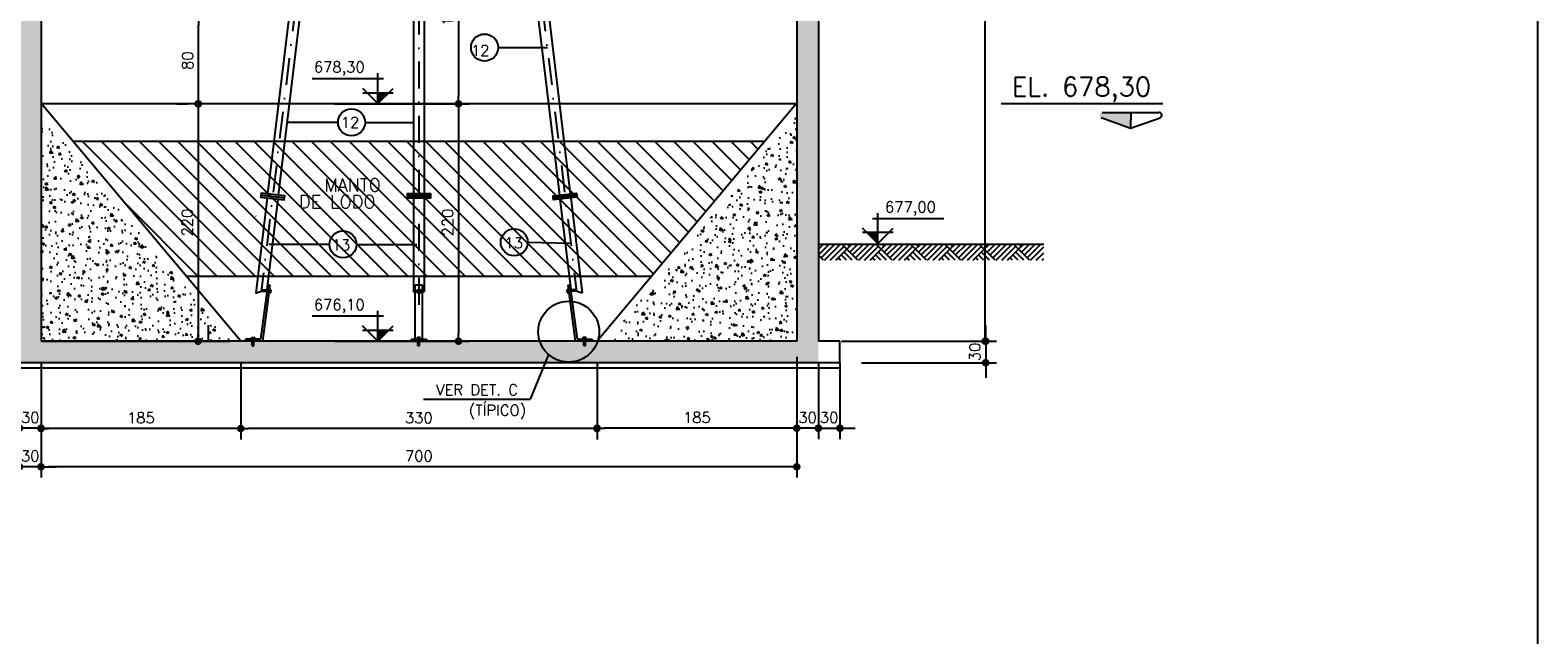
# Model space of a CAD drawing. Extents: x -5331 to -1301, y -1061 to 1809.
# Tile 20 of 25: x -2697 to -1301, y 374 to 935. Entities that reach past the tile are written whole.
import ezdxf

# ---------------------------------------------------------------- set-up
doc = ezdxf.new("R2010")
doc.units = 0
doc.header["$LTSCALE"] = 10
doc.header["$MEASUREMENT"] = 0
doc.linetypes.add('CENTERX2', pattern=[101.6, 63.5, -12.7, 12.7, -12.7])
doc.linetypes.add('DASHDOT', pattern=[1, 0.5, -0.25, 0, -0.25])
doc.layers.get('0').update_dxf_attribs({"linetype": 'CONTINUOUS'})
doc.layers.get('DEFPOINTS').update_dxf_attribs({"linetype": 'CONTINUOUS'})
for name, color, linetype in [('BAR-PECAS', 3, 'CONTINUOUS'), ('EIXO', 7, 'DASHDOT'), ('ELEVAÇÃO', 2, 'CONTINUOUS'), ('HITA', 150, 'CONTINUOUS'), ('PAREDES', 5, 'CONTINUOUS'), ('Quadro', 2, 'CONTINUOUS'), ('RELAÇÀO', 2, 'CONTINUOUS')]:
    doc.layers.add(name, color=color, linetype=linetype)
doc.styles.add('ROMANS', font='romans.shx')
doc.dimstyles.new('DIM1', dxfattribs={"dimtxt": 10, "dimasz": 7, "dimexe": 10, "dimexo": 20, "dimgap": 5, "dimtad": 1, "dimdec": 0, "dimzin": 0, "dimdsep": 46, "dimtxsty": 'ROMANS', "dimblk1": 'DOT', "dimblk2": 'DOT', "dimsah": 1, "dimcen": 0, "dimclrd": 9, "dimclre": 9, "dimclrt": 3, "dimadec": 0, "dimazin": 0, "dimtfac": 1e-07, "dimtdec": 0, "dimtix": 1, "dimtmove": 2, "dimatfit": 3, "dimldrblk": 'DOT', "dimfxl": 0, "dimtolj": 1, "dimtzin": 0, "dimlwd": -1, "dimlwe": -1, "dimarcsym": 0})
pattern_1 = [(130, (-7329.486, 3786.286), (-21.517805, -1.882564), [2.25, -24.75]), (185, (-7329.486, 3786.286), (4.16254, 22.565764), [1.8, -19.8]), (79.5486, (-7331.28, 3786.13), (-17.35528, 20.683186), [1.912206, -21.03426]), (133.8158, (-7329.486, 3792.286), (-32.01723, -4.96557), [3.375, -37.125]), (83.3644, (-7332.154, 3791.872), (-28.03988, 29.22354), [2.86831, -31.55139]), (188.8158, (-7329.486, 3792.286), (-28.03986, 29.22356), [2.7, -29.7]), (159, (-7332.486, 3790.786), (-17.90721, -12.078567), [2.25, -24.75]), (214, (-7332.486, 3790.786), (-7.29946, 21.7545), [1.8, -19.8]), (108.5486, (-7333.979, 3789.78), (-25.20668, 9.675915), [1.912206, -21.03426]), (142.5, (-7329.486, 3786.286), (-0.364796, 9.986816), [0, -19.56, 0, -20.1, 0, -19.875]), (172.5, (-7329.486, 3786.286), (-7.892086, 11.832351), [0, -11.46, 0, -19.11, 0, -7.575]), (212.5, (-7322.796, 3786.286), (-16.014673, -0.676646), [0, -7.5, 0, -23.4, 0, -31.05]), (222.5, (-7319.796, 3786.286), (-17.495585, 3.00315), [0, -9.75, 0, -15.54, 0, -22.05])]

# ---------------------------------------------------------------- blocks, each defined once
blk = doc.blocks.new('DOT')
at = {"color": 0, "linetype": 'ByBlock'}
blk.add_line((-0.5, 0), (-1, 0), dxfattribs=at)
at = {"color": 0, "linetype": 'ByBlock', "const_width": 0.5}
blk.add_lwpolyline([(-0.25, 0, 1), (0.25, 0, 1)], format="xyb", close=True, dxfattribs=at)
blk = doc.blocks.new('*D93')
at = {"color": 9}
for p, q in [((-2687.4, 599.9), (-2687.4, 520.2)), ((-1987.4, 599.9), (-1987.4, 520.2)), ((-1994.4, 530.2), (-2680.4, 530.2))]:
    blk.add_line(p, q, dxfattribs=at)
at = {"layer": 'DEFPOINTS', "color": 0}
for p in [(-2687.4, 619.9), (-1987.4, 619.9), (-2687.4, 530.2)]:
    blk.add_point(p, dxfattribs=at)
at = {"color": 9, "xscale": 7, "yscale": 7, "zscale": 7, "rotation": 180}
blk.add_blockref('DOT', (-2687.4, 530.2), dxfattribs=at)
at = {"color": 9, "xscale": 7, "yscale": 7, "zscale": 7}
blk.add_blockref('DOT', (-1987.4, 530.2), dxfattribs=at)
at = {"color": 3, "insert": (-2337.4, 540.2), "char_height": 10, "attachment_point": 5, "style": 'ROMANS'}
blk.add_mtext('\\A1;700', dxfattribs=at)
blk = doc.blocks.new('_DOT')
at = {"color": 0, "linetype": 'ByBlock'}
blk.add_line((-0.5, 0), (-1, 0), dxfattribs=at)
at = {"color": 0, "linetype": 'ByBlock', "const_width": 0.5}
blk.add_lwpolyline([(-0.25, 0, 1), (0.25, 0, 1)], format="xyb", close=True, dxfattribs=at)
blk = doc.blocks.new('*D96')
at = {"color": 9}
for p, q in [((-2687.4, 626.6), (-2687.4, 555.6)), ((-2502.4, 626.6), (-2502.4, 555.6)), ((-2509.4, 565.6), (-2680.4, 565.6))]:
    blk.add_line(p, q, dxfattribs=at)
at = {"layer": 'DEFPOINTS', "color": 0}
for p in [(-2687.4, 646.6), (-2502.4, 646.6), (-2687.4, 565.6)]:
    blk.add_point(p, dxfattribs=at)
at = {"color": 9, "xscale": 7, "yscale": 7, "zscale": 7, "rotation": 180}
blk.add_blockref('DOT', (-2687.4, 565.6), dxfattribs=at)
at = {"color": 9, "xscale": 7, "yscale": 7, "zscale": 7}
blk.add_blockref('DOT', (-2502.4, 565.6), dxfattribs=at)
at = {"color": 3, "insert": (-2594.9, 575.6), "char_height": 10, "attachment_point": 5, "style": 'ROMANS'}
blk.add_mtext('\\A1;185', dxfattribs=at)
blk = doc.blocks.new('*D103')
at = {"layer": 'DEFPOINTS', "color": 0}
for p in [(-1966, 1356.6), (-1812.9, 1356.6), (-1966, 646.6)]:
    blk.add_point(p, dxfattribs=at)
at = {"layer": 'PAREDES', "color": 9}
for p, q in [((-1946, 1356.6), (-1802.9, 1356.6)), ((-1812.9, 653.6), (-1812.9, 1349.6)), ((-1946, 646.6), (-1802.9, 646.6))]:
    blk.add_line(p, q, dxfattribs=at)
at = {"layer": 'PAREDES', "color": 9, "xscale": 7, "yscale": 7, "zscale": 7}
for p, rotation in [((-1812.9, 1356.6), 90), ((-1812.9, 646.6), 270)]:
    blk.add_blockref('DOT', p, dxfattribs=dict(at, rotation=rotation))
at = {"layer": 'PAREDES', "color": 3, "insert": (-1822.9, 1001.6), "char_height": 10, "attachment_point": 5, "rotation": 90, "style": 'ROMANS'}
blk.add_mtext('\\A1;715', dxfattribs=at)
blk = doc.blocks.new('*D104')
at = {"color": 9}
for p, q in [((-1987.4, 632.1), (-1987.4, 555.9)), ((-2172.4, 626.6), (-2172.4, 555.9)), ((-1994.4, 565.9), (-2165.4, 565.9))]:
    blk.add_line(p, q, dxfattribs=at)
at = {"layer": 'DEFPOINTS', "color": 0}
for p in [(-2172.4, 646.6), (-1987.4, 652.1), (-2172.4, 565.9)]:
    blk.add_point(p, dxfattribs=at)
at = {"color": 9, "xscale": 7, "yscale": 7, "zscale": 7, "rotation": 180}
blk.add_blockref('DOT', (-2172.4, 565.9), dxfattribs=at)
at = {"color": 9, "xscale": 7, "yscale": 7, "zscale": 7}
blk.add_blockref('DOT', (-1987.4, 565.9), dxfattribs=at)
at = {"color": 3, "insert": (-2079.9, 575.9), "char_height": 10, "attachment_point": 5, "style": 'ROMANS'}
blk.add_mtext('\\A1;185', dxfattribs=at)
blk = doc.blocks.new('*D107')
at = {"color": 9}
for p, q in [((-2541.6, 866.6), (-2551.9, 866.6)), ((-2541.9, 859.6), (-2541.9, 653.6)), ((-2540.4, 646.6), (-2551.9, 646.6))]:
    blk.add_line(p, q, dxfattribs=at)
at = {"layer": 'DEFPOINTS', "color": 0}
for p in [(-2521.6, 866.6), (-2541.9, 646.6), (-2520.4, 646.6)]:
    blk.add_point(p, dxfattribs=at)
at = {"color": 9, "xscale": 7, "yscale": 7, "zscale": 7}
for p, rotation in [((-2541.9, 866.6), 90), ((-2541.9, 646.6), 270)]:
    blk.add_blockref('DOT', p, dxfattribs=dict(at, rotation=rotation))
at = {"color": 3, "insert": (-2551.9, 756.6), "char_height": 10, "attachment_point": 5, "rotation": 90, "style": 'ROMANS'}
blk.add_mtext('\\A1;220', dxfattribs=at)
blk = doc.blocks.new('*D108')
at = {"layer": 'DEFPOINTS', "color": 0}
for p in [(-2435.3, 866.6), (-2435.3, 646.6), (-2300.7, 646.6)]:
    blk.add_point(p, dxfattribs=at)
at = {"layer": 'PAREDES', "color": 9}
for p, q in [((-2300.7, 859.6), (-2300.7, 653.6)), ((-2415.3, 646.6), (-2290.7, 646.6))]:
    blk.add_line(p, q, dxfattribs=at)
at = {"layer": 'PAREDES', "color": 9, "xscale": 7, "yscale": 7, "zscale": 7}
for p, rotation in [((-2300.7, 866.6), 90), ((-2300.7, 646.6), 270)]:
    blk.add_blockref('DOT', p, dxfattribs=dict(at, rotation=rotation))
at = {"layer": 'PAREDES', "color": 3, "insert": (-2310.7, 756.6), "char_height": 10, "attachment_point": 5, "rotation": 90, "style": 'ROMANS'}
blk.add_mtext('\\A1;220', dxfattribs=at)
blk = doc.blocks.new('*D109')
at = {"color": 9}
for p, q in [((-2502.4, 626.6), (-2502.4, 555.6)), ((-2172.4, 626.6), (-2172.4, 555.6)), ((-2179.4, 565.6), (-2495.4, 565.6))]:
    blk.add_line(p, q, dxfattribs=at)
at = {"layer": 'DEFPOINTS', "color": 0}
for p in [(-2502.4, 646.6), (-2172.4, 646.6), (-2502.4, 565.6)]:
    blk.add_point(p, dxfattribs=at)
at = {"color": 9, "xscale": 7, "yscale": 7, "zscale": 7, "rotation": 180}
blk.add_blockref('DOT', (-2502.4, 565.6), dxfattribs=at)
at = {"color": 9, "xscale": 7, "yscale": 7, "zscale": 7}
blk.add_blockref('DOT', (-2172.4, 565.6), dxfattribs=at)
at = {"color": 3, "insert": (-2337.4, 575.6), "char_height": 10, "attachment_point": 5, "style": 'ROMANS'}
blk.add_mtext('\\A1;330', dxfattribs=at)
blk = doc.blocks.new('*D110')
at = {"layer": 'DEFPOINTS', "color": 0}
for p in [(-2435.3, 1036.6), (-2435.3, 866.6), (-2300.7, 866.6)]:
    blk.add_point(p, dxfattribs=at)
at = {"layer": 'PAREDES', "color": 9}
for p, q in [((-2300.7, 1029.6), (-2300.7, 873.6)), ((-2415.3, 866.6), (-2290.7, 866.6))]:
    blk.add_line(p, q, dxfattribs=at)
at = {"layer": 'PAREDES', "color": 9, "xscale": 7, "yscale": 7, "zscale": 7}
for p, rotation in [((-2300.7, 1036.6), 90), ((-2300.7, 866.6), 270)]:
    blk.add_blockref('DOT', p, dxfattribs=dict(at, rotation=rotation))
at = {"layer": 'PAREDES', "color": 3, "insert": (-2310.7, 951.6), "char_height": 10, "attachment_point": 5, "rotation": 90, "style": 'ROMANS'}
blk.add_mtext('\\A1;170', dxfattribs=at)
blk = doc.blocks.new('*D112')
at = {"color": 9}
for p, q in [((-2541.6, 873.6), (-2541.6, 939.6)), ((-2521.9, 946.6), (-2531.6, 946.6)), ((-2561.6, 866.6), (-2551.6, 866.6))]:
    blk.add_line(p, q, dxfattribs=at)
at = {"layer": 'DEFPOINTS', "color": 0}
for p in [(-2541.9, 946.6), (-2541.6, 946.6), (-2541.6, 866.6)]:
    blk.add_point(p, dxfattribs=at)
at = {"color": 9, "xscale": 7, "yscale": 7, "zscale": 7}
for p, rotation in [((-2541.6, 946.6), 90), ((-2541.6, 866.6), 270)]:
    blk.add_blockref('DOT', p, dxfattribs=dict(at, rotation=rotation))
at = {"color": 3, "insert": (-2551.6, 906.6), "char_height": 10, "attachment_point": 5, "rotation": 90, "style": 'ROMANS'}
blk.add_mtext('\\A1;80', dxfattribs=at)
blk = doc.blocks.new('*D167')
at = {"color": 9}
for p, q in [((-1987.4, 626.6), (-1987.4, 555.9)), ((-1967.4, 626.6), (-1967.4, 555.9)), ((-1994.4, 565.9), (-2001.4, 565.9)), ((-1967.4, 565.9), (-1987.4, 565.9)), ((-1960.4, 565.9), (-1953.4, 565.9))]:
    blk.add_line(p, q, dxfattribs=at)
at = {"layer": 'DEFPOINTS', "color": 0}
for p in [(-1987.4, 646.6), (-1967.4, 646.6), (-1987.4, 565.9)]:
    blk.add_point(p, dxfattribs=at)
at = {"color": 9, "xscale": 7, "yscale": 7, "zscale": 7}
blk.add_blockref('DOT', (-1987.4, 565.9), dxfattribs=at)
at = {"color": 9, "xscale": 7, "yscale": 7, "zscale": 7, "rotation": 180}
blk.add_blockref('DOT', (-1967.4, 565.9), dxfattribs=at)
at = {"color": 3, "insert": (-1977.4, 575.9), "char_height": 10, "attachment_point": 5, "style": 'ROMANS'}
blk.add_mtext('\\A1;30', dxfattribs=at)
blk = doc.blocks.new('*D168')
at = {"color": 9}
for p, q in [((-1967.4, 626.6), (-1967.4, 555.9)), ((-1947.4, 626.6), (-1947.4, 555.9)), ((-1974.4, 565.9), (-1981.4, 565.9)), ((-1967.4, 565.9), (-1947.4, 565.9)), ((-1940.4, 565.9), (-1933.4, 565.9))]:
    blk.add_line(p, q, dxfattribs=at)
at = {"layer": 'DEFPOINTS', "color": 0}
for p in [(-1967.4, 646.6), (-1947.4, 646.6), (-1947.4, 565.9)]:
    blk.add_point(p, dxfattribs=at)
at = {"color": 9, "xscale": 7, "yscale": 7, "zscale": 7}
blk.add_blockref('DOT', (-1967.4, 565.9), dxfattribs=at)
at = {"color": 9, "xscale": 7, "yscale": 7, "zscale": 7, "rotation": 180}
blk.add_blockref('DOT', (-1947.4, 565.9), dxfattribs=at)
at = {"color": 3, "insert": (-1957.4, 575.9), "char_height": 10, "attachment_point": 5, "style": 'ROMANS'}
blk.add_mtext('\\A1;30', dxfattribs=at)
blk = doc.blocks.new('*D169')
at = {"layer": 'DEFPOINTS', "color": 0}
for p in [(-1947.4, 646.6), (-1947.4, 626.6), (-1812.4, 626.6)]:
    blk.add_point(p, dxfattribs=at)
at = {"layer": 'PAREDES', "color": 9}
for p, q in [((-1812.4, 653.6), (-1812.4, 660.6)), ((-1927.4, 646.6), (-1802.4, 646.6)), ((-1812.4, 646.6), (-1812.4, 626.6)), ((-1927.4, 626.6), (-1802.4, 626.6)), ((-1812.4, 619.6), (-1812.4, 612.6))]:
    blk.add_line(p, q, dxfattribs=at)
at = {"layer": 'PAREDES', "color": 9, "xscale": 7, "yscale": 7, "zscale": 7}
for p, rotation in [((-1812.4, 646.6), 270), ((-1812.4, 626.6), 90)]:
    blk.add_blockref('DOT', p, dxfattribs=dict(at, rotation=rotation))
at = {"layer": 'PAREDES', "color": 3, "insert": (-1822.4, 636.6), "char_height": 10, "attachment_point": 5, "rotation": 90, "style": 'ROMANS'}
blk.add_mtext('\\A1;30', dxfattribs=at)
blk = doc.blocks.new('*D172')
at = {"color": 9}
for p, q in [((-2707.4, 626.6), (-2707.4, 555.9)), ((-2687.4, 626.6), (-2687.4, 555.9)), ((-2714.4, 565.9), (-2721.4, 565.9)), ((-2687.4, 565.9), (-2707.4, 565.9)), ((-2680.4, 565.9), (-2673.4, 565.9))]:
    blk.add_line(p, q, dxfattribs=at)
at = {"layer": 'DEFPOINTS', "color": 0}
for p in [(-2707.4, 646.6), (-2687.4, 646.6), (-2707.4, 565.9)]:
    blk.add_point(p, dxfattribs=at)
at = {"color": 9, "xscale": 7, "yscale": 7, "zscale": 7}
blk.add_blockref('DOT', (-2707.4, 565.9), dxfattribs=at)
at = {"color": 9, "xscale": 7, "yscale": 7, "zscale": 7, "rotation": 180}
blk.add_blockref('DOT', (-2687.4, 565.9), dxfattribs=at)
at = {"color": 3, "insert": (-2697.4, 575.9), "char_height": 10, "attachment_point": 5, "style": 'ROMANS'}
blk.add_mtext('\\A1;30', dxfattribs=at)
blk = doc.blocks.new('*D173')
at = {"color": 9}
for p, q in [((-2707.4, 626.6), (-2707.4, 520.2)), ((-2687.4, 626.6), (-2687.4, 520.2)), ((-2714.4, 530.2), (-2721.4, 530.2)), ((-2687.4, 530.2), (-2707.4, 530.2)), ((-2680.4, 530.2), (-2673.4, 530.2))]:
    blk.add_line(p, q, dxfattribs=at)
at = {"layer": 'DEFPOINTS', "color": 0}
for p in [(-2707.4, 646.6), (-2687.4, 646.6), (-2707.4, 530.2)]:
    blk.add_point(p, dxfattribs=at)
at = {"color": 9, "xscale": 7, "yscale": 7, "zscale": 7}
blk.add_blockref('DOT', (-2707.4, 530.2), dxfattribs=at)
at = {"color": 9, "xscale": 7, "yscale": 7, "zscale": 7, "rotation": 180}
blk.add_blockref('DOT', (-2687.4, 530.2), dxfattribs=at)
at = {"color": 3, "insert": (-2697.4, 540.2), "char_height": 10, "attachment_point": 5, "style": 'ROMANS'}
blk.add_mtext('\\A1;30', dxfattribs=at)

msp = doc.modelspace()

# ---------------------------------------------------------------- hatches: boundary and pattern name
h = msp.add_hatch()
h.set_pattern_fill('AR-CONC', color=9, scale=3, style=0)
h.set_pattern_definition([(130, (-7622.223, -3316.469), (-21.517805, -1.882564), [2.25, -24.75]), (185, (-7622.223, -3316.469), (4.16254, 22.565764), [1.8, -19.8]), (79.5486, (-7624.016, -3316.625), (-17.35528, 20.683186), [1.912206, -21.03426]), (133.8158, (-7622.223, -3310.469), (-32.01723, -4.96557), [3.375, -37.125]), (83.3644, (-7624.89, -3310.882), (-28.03988, 29.22354), [2.86831, -31.55139]), (188.8158, (-7622.223, -3310.47), (-28.03986, 29.22356), [2.7, -29.7]), (159, (-7625.223, -3311.969), (-17.90721, -12.078567), [2.25, -24.75]), (214, (-7625.223, -3311.969), (-7.29946, 21.7545), [1.8, -19.8]), (108.5486, (-7626.716, -3312.975), (-25.20668, 9.675915), [1.912206, -21.03426]), (142.5, (-7622.223, -3316.4686), (-0.364796, 9.986816), [0, -19.56, 0, -20.1, 0, -19.875]), (172.5, (-7622.223, -3316.469), (-7.892086, 11.832351), [0, -11.46, 0, -19.11, 0, -7.575]), (212.5, (-7615.533, -3316.469), (-16.014673, -0.676646), [0, -7.5, 0, -23.4, 0, -31.05]), (222.5, (-7612.533, -3316.469), (-17.495585, 3.00315), [0, -9.75, 0, -15.54, 0, -22.05])])
h.paths.add_polyline_path([(-4147.4, 1346.6), (-4127.4, 1346.6), (-4127.4, 1286.6), (-4147.4, 1286.6)], flags=16)
h.paths.add_polyline_path([(-4147.4, 1266.6), (-4147.4, 1286.6), (-4127.4, 1286.6), (-4127.4, 1256.6), (-4107.4, 1256.6), (-4107.4, 1276.6), (-4097.4, 1286.6), (-4097.4, 1246.6), (-4127.4, 1246.6), (-4127.4, 1201.9), (-4127.4, 1036.6), (-4147.4, 1036.6)], flags=17)
h.paths.add_polyline_path([(-4147.4, 1036.6), (-4127.9, 1036.6), (-4127.9, 1036.6), (-4127.9, 1036.6), (-4127.4, 1036.6), (-4127.4, 1007.8), (-4131, 1007.8), (-4131, 1006.4), (-4127.4, 1006.4), (-4127.4, 1002.8), (-4127.4, 946.6), (-4130.9, 946.6), (-4130.9, 945.3), (-4127.4, 945.3), (-4127.4, 943.2), (-4127.4, 866.6), (-4147.4, 866.6)], flags=17)
h.paths.add_polyline_path([(-4147.4, 866.6), (-4127.4, 866.6), (-4127.4, 831.6), (-4147.4, 831.6)], flags=17)
h.paths.add_polyline_path([(-4147.4, 831.6), (-4127.4, 831.6), (-4127.4, 706.6), (-4147.4, 706.6)], flags=17)
h.paths.add_polyline_path([(-4147.4, 706.6), (-4127.4, 706.6), (-4127.4, 646.6), (-3931.7, 646.6), (-3931.7, 642.3), (-3930.2, 642.3), (-3930.2, 646.6), (-3778.3, 646.6), (-3778.3, 642.3), (-3776.8, 642.3), (-3776.8, 646.6), (-3624.7, 646.6), (-3624.7, 642.3), (-3623.2, 642.3), (-3623.2, 646.6), (-3427.4, 646.6), (-3427.4, 945.5), (-3423.9, 945.6), (-3423.9, 946.9), (-3427.4, 946.9), (-3427.4, 1006.4), (-3424.1, 1006.4), (-3424.1, 1007.8), (-3427.4, 1007.8), (-3427.4, 1246.6), (-3457.4, 1246.6), (-3457.4, 1286.6), (-3447.4, 1276.6), (-3447.4, 1256.6), (-3427.4, 1256.6), (-3427.4, 1346.6), (-3656.7, 1346.6), (-3647.4, 1365.7), (-3647.4, 1356.6), (-3187.4, 1356.6), (-3187.4, 1401.6), (-3187.4, 1411.6), (-3177.4, 1411.6), (-3177.4, 1407.6), (-3172.4, 1407.6), (-3172.4, 1356.6), (-3142.4, 1356.6), (-3142.4, 1376.6), (-3132.4, 1366.6), (-3132.4, 1356.6), (-3128.7, 1356.6), (-3129.9, 1346.6), (-3142.4, 1346.6), (-3142.4, 1295), (-3152.3, 1295), (-3152.3, 1292), (-3142.4, 1292), (-3142.4, 1286.6), (-3157.4, 1286.6), (-3157.4, 1346.6), (-3407.4, 1346.6), (-3407.4, 1256.6), (-3387.4, 1256.6), (-3387.4, 1276.6), (-3377.4, 1286.6), (-3377.4, 1246.6), (-3407.4, 1246.6), (-3407.4, 1007.8), (-3411, 1007.8), (-3411, 1006.4), (-3407.4, 1006.4), (-3407.4, 950.3), (-3407.5, 950.2), (-3407.5, 946.6), (-3410.9, 946.6), (-3410.9, 945.3), (-3407.5, 945.3), (-3407.5, 943.2), (-3407.4, 943.2), (-3407.4, 646.6), (-3211.7, 646.6), (-3211.7, 642.3), (-3210.2, 642.3), (-3210.2, 646.6), (-3058.3, 646.6), (-3058.3, 642.3), (-3056.8, 642.3), (-3056.8, 646.6), (-2945.4, 646.6, 0.132437), (-2937.3, 634.4), (-2940.5, 626.6), (-4147.4, 626.6)])
h.paths.add_polyline_path([(-2891.9, 646.6), (-2707.4, 646.6), (-2707.4, 936.8), (-2687.4, 919.5), (-2687.4, 626.6), (-2940.5, 626.6), (-2937.3, 634.4, 0.538906)])
h.paths.add_polyline_path([(-2707.4, 992.8, 0.208186), (-2687.4, 1019.9), (-2687.4, 919.5), (-2707.4, 936.8), (-2707.4, 945.5), (-2704, 945.6), (-2704, 946.9), (-2707.4, 946.9)])
h.paths.add_polyline_path([(-2707.4, 1065.9, -0.208186), (-2687.4, 1038.7), (-2687.4, 1019.9, -0.208186), (-2707.4, 992.8), (-2707.4, 1006.4), (-2704.3, 1006.4), (-2704.3, 1007.8), (-2707.4, 1007.8)])
h.paths.add_polyline_path([(-2687.4, 1083.6), (-2687.4, 1038.7, 0.137731), (-2698.3, 1058.8)])
h.paths.add_polyline_path([(-2707.4, 1246.6), (-2737.4, 1246.6), (-2737.4, 1286.6), (-2727.4, 1276.6), (-2727.4, 1256.6), (-2707.4, 1256.6), (-2707.4, 1346.6), (-2800.2, 1346.6), (-2798.1, 1356.6), (-2687.4, 1356.6), (-2687.4, 1083.6), (-2698.3, 1058.8, 0.06849), (-2707.4, 1065.9)])
h.paths.add_polyline_path([(-2927.4, 1367.2), (-2927.4, 1356.6), (-2798.1, 1356.6), (-2800.2, 1346.6), (-2937.1, 1346.6)])
h.paths.add_polyline_path([(-2942.4, 1407.6), (-2937.4, 1407.6), (-2937.4, 1411.6), (-2927.4, 1411.6), (-2927.4, 1401.6), (-2927.4, 1367.2), (-2937.1, 1346.6), (-2957.4, 1346.6), (-2957.4, 1320.5, 0.135637), (-2972.4, 1321), (-2972.4, 1346.6), (-2984.9, 1346.6), (-2986.1, 1356.6), (-2982.4, 1356.6), (-2982.4, 1366.6), (-2972.4, 1376.6), (-2972.4, 1356.6), (-2942.4, 1356.6)])
h.paths.add_polyline_path([(-2972.4, 1321, -0.135637), (-2957.4, 1320.5), (-2957.4, 1286.6), (-2972.4, 1286.6), (-2972.4, 1292), (-2962.5, 1292), (-2962.5, 1295), (-2972.4, 1295)], flags=17)
h.paths.add_polyline_path([(-3012.4, 1407.6), (-3002.4, 1407.6), (-3002.4, 1356.6), (-3012.4, 1356.6)], flags=16)
h.paths.add_polyline_path([(-3012.4, 1356.6), (-3002.4, 1356.6), (-2996.2, 1356.6), (-2995, 1346.6), (-3012.4, 1346.6)], flags=16)
h.paths.add_polyline_path([(-3112.4, 1407.6), (-3102.4, 1407.6), (-3102.4, 1356.6), (-3112.4, 1356.6)], flags=16)
h.paths.add_polyline_path([(-3118.6, 1356.6), (-3112.4, 1356.6), (-3102.4, 1356.6), (-3102.4, 1346.6), (-3119.8, 1346.6)], flags=16)
h.paths.add_polyline_path([(-3662.4, 1407.6), (-3657.4, 1407.6), (-3657.4, 1411.6), (-3647.4, 1411.6), (-3647.4, 1401.6), (-3647.4, 1365.7), (-3656.7, 1346.6), (-3677.4, 1346.6), (-3677.4, 1320.5, 0.135637), (-3692.4, 1321), (-3692.4, 1346.6), (-3704.9, 1346.6), (-3706.1, 1356.6), (-3702.4, 1356.6), (-3702.4, 1366.6), (-3692.4, 1376.6), (-3692.4, 1356.6), (-3662.4, 1356.6)], flags=17)
h.paths.add_polyline_path([(-3692.4, 1321, -0.135637), (-3677.4, 1320.5), (-3677.4, 1286.6), (-3692.4, 1286.6), (-3692.4, 1292), (-3682.5, 1292), (-3682.5, 1295), (-3692.4, 1295)], flags=17)
h.paths.add_polyline_path([(-3732.4, 1407.6), (-3722.4, 1407.6), (-3722.4, 1356.6), (-3732.4, 1356.6)], flags=17)
h.paths.add_polyline_path([(-3732.4, 1356.6), (-3722.4, 1356.6), (-3716.2, 1356.6), (-3715, 1346.6), (-3732.4, 1346.6)], flags=17)
h.paths.add_polyline_path([(-3832.4, 1407.6), (-3822.4, 1407.6), (-3822.4, 1356.6), (-3832.4, 1356.6)], flags=17)
h.paths.add_polyline_path([(-3877.4, 1346.6), (-4127.4, 1346.6), (-4147.4, 1346.6), (-4147.4, 1356.6), (-3907.4, 1356.6), (-3907.4, 1401.6), (-3907.4, 1411.6), (-3897.4, 1411.6), (-3897.4, 1407.6), (-3892.4, 1407.6), (-3892.4, 1356.6), (-3862.4, 1356.6), (-3862.4, 1376.6), (-3852.4, 1366.6), (-3852.4, 1356.6), (-3848.7, 1356.6), (-3849.9, 1346.6), (-3862.4, 1346.6), (-3862.4, 1295), (-3872.3, 1295), (-3872.3, 1292), (-3862.4, 1292), (-3862.4, 1286.6), (-3877.4, 1286.6)], flags=17)
h.paths.add_polyline_path([(-3838.6, 1356.6), (-3832.4, 1356.6), (-3822.4, 1356.6), (-3822.4, 1346.6), (-3839.8, 1346.6)], flags=17)
h.paths.add_polyline_path([(-3294.7, 1341.7), (-3294.7, 1361.5), (-3309.7, 1361.5), (-3309.7, 1341.7)], flags=25)
at = {"linetype": 'Continuous'}
h = msp.add_hatch(dxfattribs=at)
h.set_pattern_fill('AR-CONC', color=9, scale=3, style=0)
h.set_pattern_definition(pattern_1)
h.paths.add_polyline_path([(-2687.4, 856.6), (-2512.4, 648), (-2512.4, 646.6), (-2687.4, 646.6)])
h.paths.add_polyline_path([(-2595.1, 699.3), (-2605.7, 676.6), (-2592.1, 670.3), (-2581.5, 692.9)], flags=24)
h = msp.add_hatch(dxfattribs=at)
h.set_pattern_fill('AR-CONC', color=9, scale=3, style=0)
h.set_pattern_definition(pattern_1)
h.paths.add_polyline_path([(-1987.4, 856.6), (-1987.4, 646.6), (-2163.6, 646.6)])
h = msp.add_hatch()
h.set_pattern_fill('ANSI31', color=3, scale=100, style=0)
h.set_pattern_definition([(135, (-9246.4, 4476.695), (8.838835, 8.838835), [])])
h.paths.add_polyline_path([(-2017.2, 831.6), (-2122.1, 706.6), (-2552.7, 706.6), (-2657.6, 831.6)])
at = {"layer": 'BAR-PECAS'}
h = msp.add_hatch(dxfattribs=at)
h.set_pattern_fill('AR-CONC', color=9, scale=3, style=0)
h.set_pattern_definition([(130, (-6773.341, 422.594), (-21.517805, -1.882564), [2.25, -24.75]), (185, (-6773.34, 422.594), (4.16254, 22.56576), [1.8, -19.8]), (79.5486, (-6775.134, 422.437), (-17.35528, 20.68319), [1.91221, -21.03426]), (133.8158, (-6773.34, 428.594), (-32.01723, -4.96557), [3.375, -37.125]), (83.3644, (-6776.01, 428.18), (-28.03988, 29.22354), [2.8683, -31.5514]), (188.8158, (-6773.34, 428.594), (-28.03986, 29.22356), [2.7, -29.7]), (159, (-6776.341, 427.094), (-17.90721, -12.078567), [2.25, -24.75]), (214, (-6776.34, 427.094), (-7.29946, 21.7545), [1.8, -19.8]), (108.5486, (-6777.833, 426.087), (-25.20668, 9.675915), [1.91221, -21.03426]), (142.5, (-6773.341, 422.594), (-0.364796, 9.986816), [0, -19.56, 0, -20.1, 0, -19.875]), (172.5, (-6773.341, 422.594), (-7.892086, 11.832351), [0, -11.46, 0, -19.11, 0, -7.575]), (212.5, (-6766.651, 422.594), (-16.014673, -0.676646), [0, -7.5, 0, -23.4, 0, -31.05]), (222.5, (-6763.651, 422.594), (-17.495585, 3.00315), [0, -9.75, 0, -15.54, 0, -22.05])])
h.paths.add_polyline_path([(-2687.4, 1356.6), (-2467.4, 1356.6), (-2467.4, 1411.6), (-2457.4, 1411.6), (-2457.4, 1407.6), (-2452.4, 1407.6), (-2452.4, 1356.6), (-2422.4, 1356.6), (-2422.4, 1376.6), (-2412.4, 1366.6), (-2412.4, 1356.6), (-2408.7, 1356.6), (-2409.9, 1346.6), (-2422.4, 1346.6), (-2422.4, 1295), (-2432.3, 1295), (-2432.3, 1292), (-2422.4, 1292), (-2422.4, 1286.6), (-2437.4, 1286.6), (-2437.4, 1346.6), (-2687.4, 1346.6)])
h.paths.add_polyline_path([(-2207.4, 1367.2), (-2207.4, 1356.6), (-2078.1, 1356.6), (-2080.2, 1346.6), (-2217.1, 1346.6)])
h.paths.add_polyline_path([(-2222.4, 1407.6), (-2217.4, 1407.6), (-2217.4, 1411.6), (-2207.4, 1411.6), (-2207.4, 1401.6), (-2207.4, 1367.2), (-2217.1, 1346.6), (-2237.4, 1346.6), (-2237.4, 1320.5, 0.135637), (-2252.4, 1321), (-2252.4, 1346.6), (-2264.9, 1346.6), (-2266.1, 1356.6), (-2262.4, 1356.6), (-2262.4, 1366.6), (-2252.4, 1376.6), (-2252.4, 1356.6), (-2222.4, 1356.6)])
h.paths.add_polyline_path([(-2252.4, 1321, -0.135637), (-2237.4, 1320.5), (-2237.4, 1286.6), (-2252.4, 1286.6), (-2252.4, 1292), (-2242.5, 1292), (-2242.5, 1295), (-2252.4, 1295)])
h.paths.add_polyline_path([(-2292.4, 1407.6), (-2282.4, 1407.6), (-2282.4, 1356.6), (-2292.4, 1356.6)])
h.paths.add_polyline_path([(-2292.4, 1356.6), (-2282.4, 1356.6), (-2276.2, 1356.6), (-2275, 1346.6), (-2292.4, 1346.6)])
h.paths.add_polyline_path([(-2392.4, 1407.6), (-2382.4, 1407.6), (-2382.4, 1356.6), (-2392.4, 1356.6)])
h.paths.add_polyline_path([(-2398.6, 1356.6), (-2392.4, 1356.6), (-2382.4, 1356.6), (-2382.4, 1346.6), (-2399.8, 1346.6)])
h.paths.add_polyline_path([(-2078.1, 1356.6), (-1967.4, 1356.6), (-1967.4, 1083.6), (-1978.3, 1058.8, 0.06849), (-1987.4, 1065.9), (-1987.4, 1246.6), (-2017.4, 1246.6), (-2017.4, 1286.6), (-2007.4, 1276.6), (-2007.4, 1256.6), (-1987.4, 1256.6), (-1987.4, 1346.6), (-2080.2, 1346.6)])
h.paths.add_polyline_path([(-1987.4, 1065.9, -0.208186), (-1967.4, 1038.7), (-1967.4, 1019.9, -0.208186), (-1987.4, 992.8), (-1987.4, 1006.4), (-1984.3, 1006.4), (-1984.3, 1007.8), (-1987.4, 1007.8)])
h.paths.add_polyline_path([(-1967.4, 1083.6), (-1967.4, 1038.7, 0.137731), (-1978.3, 1058.8)])
h.paths.add_polyline_path([(-1987.4, 992.8, 0.208186), (-1967.4, 1019.9), (-1967.4, 957.6), (-1987.4, 962.3)])
h.paths.add_polyline_path([(-1987.4, 945.5), (-1984, 945.6), (-1984, 946.9), (-1987.4, 946.9), (-1987.4, 962.3), (-1967.4, 957.6), (-1967.4, 626.6), (-2220.5, 626.6), (-2217.3, 634.4, 0.538906), (-2171.9, 646.6), (-1987.4, 646.6)])
h.paths.add_polyline_path([(-2225.4, 646.6), (-2184.7, 646.6), (-2184.7, 642.3), (-2183.2, 642.3), (-2183.2, 646.6), (-2171.9, 646.6, -0.72294)])
h.paths.add_polyline_path([(-2687.4, 646.6), (-2491.7, 646.6), (-2491.7, 642.3), (-2490.2, 642.3), (-2490.2, 646.6), (-2338.3, 646.6), (-2338.3, 642.3), (-2336.8, 642.3), (-2336.8, 646.6), (-2225.4, 646.6, 0.132437), (-2217.3, 634.4), (-2220.5, 626.6), (-2687.4, 626.6)])
h.paths.add_polyline_path([(-2687.4, 1256.6), (-2667.4, 1256.6), (-2667.4, 1276.6), (-2657.4, 1286.6), (-2657.4, 1246.6), (-2687.4, 1246.6)])
at = {"layer": 'ELEVAÇÃO'}
for points in [[(-2375.3, 876.9), (-2365.1, 876.9), (-2375.3, 866.8)], [(-1912.2, 747.3), (-1922.4, 747.3), (-1912.2, 737.1)], [(-2375.3, 656.7), (-2365.2, 656.7), (-2375.3, 646.6)]]:
    msp.add_hatch(color=256, dxfattribs=at).paths.add_polyline_path(points)
at = {"layer": 'PAREDES'}
h = msp.add_hatch(dxfattribs=at)
h.set_pattern_fill('AR-PARQ1', color=9, scale=1.875, angle=45, style=0)
h.paths.add_polyline_path([(-1758.6, 721.7), (-1758.6, 736.6), (-1967.4, 736.6), (-1967.4, 721.7)])
at = {"layer": 'RELAÇÀO', "ltscale": 0.2}
msp.add_hatch(color=2, dxfattribs=at).paths.add_polyline_path([(-1678.1, 858.6), (-1678.2, 844), (-1705.4, 853.8, -0.841128), (-1704.5, 858.6)])

# ---------------------------------------------------------------- linework, layer by layer
at = {"color": 9, "linetype": 'DASHDOT', "ltscale": 5}
for p, q in [((-2403.7, 1356.6), (-2483.4, 692.9)), ((-2337.4, 1356.6), (-2337.4, 675.4)), ((-2271.2, 1356.6), (-2191.4, 692.9))]:
    msp.add_line(p, q, dxfattribs=at)
at = {"color": 3}
for p, q in [((-2408.7, 1356.6), (-2477.5, 783.2)), ((-2398.6, 1356.6), (-2467.7, 782)), ((-2342.4, 1356.6), (-2342.4, 783.3)), ((-2332.4, 1356.6), (-2332.4, 783.3)), ((-2276.2, 1356.6), (-2207.2, 782)), ((-2266.1, 1356.6), (-2197.2, 783.2)), ((-2017.2, 831.6), (-2657.6, 831.6)), ((-2477.9, 779.4), (-2488.5, 691.2)), ((-2468.1, 778.2), (-2478.2, 694.6)), ((-2342.4, 779.5), (-2342.4, 693.3)), ((-2332.4, 779.5), (-2332.4, 693)), ((-2206.7, 778.2), (-2196.6, 694.6)), ((-2196.8, 779.4), (-2186.2, 691.1)), ((-2488.1, 762.3), (-2488.4, 762.6)), ((-2122.1, 706.6), (-2552.7, 706.6)), ((-2488.7, 691.1), (-2478.2, 694.6)), ((-2186.1, 691.1), (-2196.6, 694.6))]:
    msp.add_line(p, q, dxfattribs=at)
at = {"color": 5, "linetype": 'Continuous'}
for p, q in [((-1967.4, 1356.6), (-1967.4, 646.6)), ((-2687.4, 1246.6), (-2687.4, 646.6)), ((-2687.4, 1246.6), (-2687.4, 646.6)), ((-1987.4, 1246.6), (-1987.4, 646.6))]:
    msp.add_line(p, q, dxfattribs=at)
at = {"color": 9}
for p, q in [((-2264.1, 918.8), (-2218.4, 918.8)), ((-2412.3, 849.4), (-2459.6, 849.4)), ((-2387.3, 849.4), (-2341.6, 849.4)), ((-2420.2, 736.3), (-2476.2, 736.3)), ((-2395.2, 736.3), (-2339.3, 736.3)), ((-2236.6, 738.3), (-2197.6, 737.6)), ((-2217.3, 634.4), (-2234.2, 592.9)), ((-2333.2, 592.9), (-2234.2, 592.9))]:
    msp.add_line(p, q, dxfattribs=at)
at = {"color": 7}
for p, q in [((-1987.4, 866.6), (-2687.4, 866.6)), ((-2477.2, 698.7), (-2484, 648.5)), ((-2475.4, 698.5), (-2482.4, 646.6)), ((-2475.4, 698.5), (-2477.2, 698.7)), ((-2334, 698.5), (-2340.8, 698.5)), ((-2340.8, 648.5), (-2340.8, 698.5)), ((-2334, 648.5), (-2334, 698.5)), ((-2199.5, 698.5), (-2197.6, 698.7)), ((-2199.5, 698.5), (-2192.5, 646.6)), ((-2197.6, 698.7), (-2190.8, 648.5)), ((-2482.1, 694.2), (-2482.2, 693.2)), ((-2482.2, 693.2), (-2482, 692.9)), ((-2482.1, 694.2), (-2481.8, 694.4)), ((-2481.8, 694.4), (-2482, 692.9)), ((-2482, 692.9), (-2475.7, 692.2)), ((-2481.8, 694.4), (-2475.6, 693.7)), ((-2475.4, 694.8), (-2475.9, 691)), ((-2475.1, 691.3), (-2475.8, 691.4)), ((-2475.7, 692.2), (-2475, 692.1)), ((-2475.6, 693.7), (-2474.8, 693.6)), ((-2475.5, 694.4), (-2474.7, 694.3)), ((-2474.7, 694.3), (-2475.1, 691.3)), ((-2475.1, 691.3), (-2474.8, 691.5)), ((-2474.5, 694), (-2474.8, 691.5)), ((-2474.8, 691.5), (-2474.8, 691.5)), ((-2474.7, 694.3), (-2474.5, 694)), ((-2200.1, 694.3), (-2200.3, 694)), ((-2200.3, 694), (-2200, 691.5)), ((-2199.4, 694.4), (-2200.1, 694.3)), ((-2200.1, 694.3), (-2199.8, 691.3)), ((-2199.3, 693.7), (-2200, 693.6)), ((-2199.8, 691.3), (-2200, 691.5)), ((-2200, 691.5), (-2200, 691.5)), ((-2199.1, 692.2), (-2199.9, 692.1)), ((-2199.8, 691.3), (-2199, 691.4)), ((-2199.4, 694.8), (-2198.9, 691)), ((-2193, 694.4), (-2199.3, 693.7)), ((-2192.9, 692.9), (-2199.1, 692.2)), ((-2192.7, 694.2), (-2193, 694.4)), ((-2193, 694.4), (-2192.9, 692.9)), ((-2192.6, 693.2), (-2192.9, 692.9)), ((-2192.7, 694.2), (-2192.6, 693.2)), ((-2532.4, 646.6), (-2532.4, 661.6)), ((-1812.4, 646.6), (-1812.4, 661.6)), ((-2498, 648.5), (-2498, 646.6)), ((-2484, 648.5), (-2498, 648.5)), ((-2492.8, 648.9), (-2492.8, 648.5)), ((-2492.8, 648.9), (-2489, 648.9)), ((-2492.4, 649.6), (-2492.2, 649.9)), ((-2492.4, 649.6), (-2489.4, 649.6)), ((-2492.4, 648.9), (-2492.4, 649.6)), ((-2492.2, 649.9), (-2489.6, 649.9)), ((-2491.7, 648.9), (-2491.7, 649.6)), ((-2491.7, 642.6), (-2491.7, 648.9)), ((-2491.4, 642.3), (-2491.7, 642.6)), ((-2491.7, 642.6), (-2490.2, 642.6)), ((-2490.4, 642.3), (-2490.2, 642.6)), ((-2490.2, 648.9), (-2490.2, 649.6)), ((-2490.2, 642.6), (-2490.2, 648.9)), ((-2489.6, 649.9), (-2489.6, 649.9)), ((-2489.4, 649.6), (-2489.6, 649.9)), ((-2489.4, 649.6), (-2489.4, 648.9)), ((-2489, 648.9), (-2489, 648.5)), ((-2344.5, 648.5), (-2330.4, 648.5)), ((-2344.4, 648.5), (-2344.4, 646.6)), ((-2335.7, 648.9), (-2339.5, 648.9)), ((-2339.5, 648.9), (-2339.5, 648.5)), ((-2339.1, 649.6), (-2338.8, 649.9)), ((-2336.1, 649.6), (-2339.1, 649.6)), ((-2339.1, 649.6), (-2339.1, 648.9)), ((-2336.3, 649.9), (-2338.8, 649.9)), ((-2338.8, 649.9), (-2338.8, 649.9)), ((-2338.3, 648.9), (-2338.3, 649.6)), ((-2338.3, 642.6), (-2338.3, 648.9)), ((-2336.8, 642.6), (-2338.3, 642.6)), ((-2338, 642.3), (-2338.3, 642.6)), ((-2337.1, 642.3), (-2336.8, 642.6)), ((-2336.8, 648.9), (-2336.8, 649.6)), ((-2336.8, 642.6), (-2336.8, 648.9)), ((-2336.1, 649.6), (-2336.3, 649.9)), ((-2336.1, 648.9), (-2336.1, 649.6)), ((-2335.7, 648.9), (-2335.7, 648.5)), ((-2330.4, 648.5), (-2330.4, 646.6)), ((-2190.8, 648.5), (-2176.8, 648.5)), ((-2182, 648.9), (-2185.8, 648.9)), ((-2185.8, 648.9), (-2185.8, 648.5)), ((-2185.4, 649.6), (-2185.2, 649.9)), ((-2185.4, 649.6), (-2185.4, 648.9)), ((-2182.4, 649.6), (-2185.4, 649.6)), ((-2185.2, 649.9), (-2185.2, 649.9)), ((-2182.7, 649.9), (-2185.2, 649.9)), ((-2184.7, 648.9), (-2184.7, 649.6)), ((-2184.7, 642.6), (-2184.7, 648.9)), ((-2183.2, 642.6), (-2184.7, 642.6)), ((-2184.4, 642.3), (-2184.7, 642.6)), ((-2183.5, 642.3), (-2183.2, 642.6)), ((-2183.2, 648.9), (-2183.2, 649.6)), ((-2183.2, 642.6), (-2183.2, 648.9)), ((-2182.4, 649.6), (-2182.7, 649.9)), ((-2182.4, 648.9), (-2182.4, 649.6)), ((-2182, 648.9), (-2182, 648.5)), ((-2176.8, 648.5), (-2176.8, 646.6)), ((-2491.4, 642.3), (-2490.4, 642.3)), ((-2337.1, 642.3), (-2338, 642.3)), ((-2183.5, 642.3), (-2184.4, 642.3)), ((-1947.4, 621.6), (-4867.4, 621.6))]:
    msp.add_line(p, q, dxfattribs=at)
at = {"color": 4}
for p, q in [((-2502.4, 646.6), (-2687, 866.7)), ((-1987.5, 867), (-2172.4, 646.6))]:
    msp.add_line(p, q, dxfattribs=at)
at = {"color": 5}
for p, q in [((-1987.4, 646.6), (-2687.4, 646.6)), ((-1947.4, 646.6), (-1967.4, 646.6)), ((-1947.4, 626.6), (-1947.4, 646.6)), ((-1947.4, 626.6), (-4887.4, 626.6))]:
    msp.add_line(p, q, dxfattribs=at)
at = {"color": 3}
for points in [[(-2484, 780.2), (-2462.1, 777.5), (-2461.9, 779.4), (-2483.8, 782)], [(-2483.8, 782), (-2461.9, 779.4), (-2461.7, 781.3), (-2483.5, 783.9)], [(-2348.4, 781.4), (-2326.4, 781.4), (-2326.4, 783.3), (-2348.4, 783.3)], [(-2191.1, 782), (-2212.9, 779.4), (-2213.1, 781.3), (-2191.3, 783.9)], [(-2190.8, 780.2), (-2212.7, 777.5), (-2212.9, 779.4), (-2191.1, 782)], [(-2348.4, 779.5), (-2326.4, 779.5), (-2326.4, 781.4), (-2348.4, 781.4)]]:
    msp.add_lwpolyline(points, close=True, dxfattribs=at)
at = {"color": 9}
for centre in [(-2276.6, 918.8), (-2399.8, 849.4), (-2407.7, 736.3), (-2249.1, 738.3)]:
    msp.add_circle(centre, 12.5, dxfattribs=at)
at = {"color": 7}
for radius in [1.9, 1.5, 0.75]:
    msp.add_circle((-2337.4, 692.8), radius, dxfattribs=at)
at = {"color": 3, "linetype": 'Continuous'}
msp.add_circle((-2198.6, 655.4), 28.2, dxfattribs=at)
at = {"color": 7, "extrusion": (0, 0, -1)}
for start_param, end_param in [(2.301706, 3.981479), (5.443299, 7.123072)]:
    msp.add_ellipse((-2337.4, 693.1), major_axis=(5.04, 0), ratio=0.294712, start_param=start_param, end_param=end_param, dxfattribs=at)
at = {"layer": 'EIXO', "color": 5, "linetype": 'CENTERX2', "ltscale": 1.5}
msp.add_line((-1648.3, 866.6), (-1798, 866.6), dxfattribs=at)
at = {"layer": 'ELEVAÇÃO', "color": 3, "linetype": 'Continuous'}
for p, q in [((-2375.3, 866.8), (-2375.3, 894.9)), ((-2370.3, 889.9), (-2436.3, 889.9)), ((-2375.3, 866.8), (-2389.4, 880.9)), ((-2375.3, 866.8), (-2361.1, 880.9)), ((-2389.4, 876.9), (-2361.1, 876.9)), ((-1917.2, 760.2), (-1851.2, 760.2)), ((-1912.2, 737.1), (-1912.2, 765.2)), ((-1912.2, 737.1), (-1926.4, 751.3)), ((-1898.1, 747.3), (-1926.4, 747.3)), ((-1912.2, 737.1), (-1898.1, 751.3)), ((-2375.3, 646.6), (-2375.3, 674.7)), ((-2370.3, 669.7), (-2436.4, 669.7)), ((-2375.3, 646.6), (-2389.5, 660.7)), ((-2389.5, 656.7), (-2361.2, 656.7)), ((-2375.3, 646.6), (-2361.2, 660.7))]:
    msp.add_line(p, q, dxfattribs=at)
at = {"layer": 'HITA', "color": 5, "linetype": 'Continuous'}
msp.add_line((-2687.4, 1199.4), (-2687.4, 666.6), dxfattribs=at)
at = {"layer": 'PAREDES'}
for p, q in [((-1967.4, 736.6), (-1792.7, 736.6)), ((-1967.4, 736.6), (-1758.6, 736.6)), ((-2687.4, 646.6), (-2512.7, 646.6))]:
    msp.add_line(p, q, dxfattribs=at)
at = {"layer": 'Quadro'}
msp.add_lwpolyline([(-5331, -1060.6), (-1301, -1060.6), (-1301, 1809.4), (-5331, 1809.4)], close=True, dxfattribs=at)
at = {"layer": 'RELAÇÀO', "color": 2}
for p, q in [((-1705.4, 853.8), (-1678.2, 844)), ((-1704.5, 858.6), (-1651.7, 858.6)), ((-1678.1, 858.6), (-1678.2, 844)), ((-1678.2, 844), (-1650.9, 853.7))]:
    msp.add_line(p, q, dxfattribs=at)
msp.add_arc((-1651.8, 856.1), 2.5, 289.7739, 90.0465, dxfattribs=at)

# ---------------------------------------------------------------- texts
at = {"color": 2, "style": 'ROMANS'}
for s, p in [('12', (-2289.2, 911)), ('12', (-2409.8, 844.4)), ('13', (-2418.2, 730.8)), ('13', (-2258.2, 732.8))]:
    msp.add_text(s, height=10, dxfattribs=at).set_placement(p)
at = {"color": 3, "style": 'ROMANS'}
for s, height, p in [('678,30', 10, (-2434.7, 895.7)), ('MANTO', 12, (-2425, 785.4)), ('DE LODO', 12, (-2448.5, 769.8)), ('677,00', 10, (-1905.7, 766)), ('676,10', 10, (-2434.7, 675.5)), ('VER DET. C', 10, (-2321.4, 596.5)), ('(TÍPICO)', 10, (-2291.2, 577.6))]:
    msp.add_text(s, height=height, dxfattribs=at).set_placement(p)
at = {"color": 5, "style": 'ROMANS'}
msp.add_text('EL. 678,30', height=17.5, dxfattribs=at).set_placement((-1788.2, 873.8))

# ---------------------------------------------------------------- dimensions: what is measured, and where the dimension line sits
at = {"color": 2}
for base, p1, p2, angle, picture, middle in [((-2541.6, 946.6), (-2541.6, 866.6), (-2541.9, 946.6), 90, '*D112', (-2551.6, 906.6)), ((-2541.9, 646.6), (-2521.6, 866.6), (-2520.4, 646.6), 90, '*D107', (-2551.9, 756.6)), ((-2687.4, 565.6), (-2502.4, 646.6), (-2687.4, 646.6), 180, '*D96', (-2594.9, 575.6)), ((-2502.4, 565.6), (-2172.4, 646.6), (-2502.4, 646.6), 180, '*D109', (-2337.4, 575.6)), ((-2172.4, 565.9), (-1987.4, 652.1), (-2172.4, 646.6), 180, '*D104', (-2079.9, 575.9)), ((-2687.4, 530.2), (-1987.4, 619.9), (-2687.4, 619.9), 180, '*D93', (-2337.4, 540.2))]:
    dim = msp.add_linear_dim(base=base, p1=p1, p2=p2, angle=angle, dimstyle='DIM1', override={"dimclrd": 9, "dimclre": 9, "dimclrt": 3}, dxfattribs=at)
    dim.commit()
    dim.dimension.update_dxf_attribs({"geometry": picture, "text_midpoint": middle})
for base, p1, p2, picture, middle in [((-2707.4, 565.9), (-2687.4, 646.6), (-2707.4, 646.6), '*D172', (-2697.4, 575.9)), ((-2707.4, 530.2), (-2687.4, 646.6), (-2707.4, 646.6), '*D173', (-2697.4, 540.2)), ((-1987.4, 565.9), (-1967.4, 646.6), (-1987.4, 646.6), '*D167', (-1977.4, 575.9)), ((-1947.4, 565.9), (-1967.4, 646.6), (-1947.4, 646.6), '*D168', (-1957.4, 575.9))]:
    dim = msp.add_linear_dim(base=base, p1=p1, p2=p2, text='30', dimstyle='DIM1', override={"dimclrd": 9, "dimclre": 9, "dimclrt": 3}, dxfattribs=at)
    dim.commit()
    dim.dimension.update_dxf_attribs({"geometry": picture, "text_midpoint": middle})
at = {"layer": 'PAREDES'}
for base, p1, p2, text, picture, middle in [((-1812.9, 1356.6), (-1966, 646.6), (-1966, 1356.6), '715', '*D103', (-1822.9, 1001.6)), ((-1812.4, 626.6), (-1947.4, 646.6), (-1947.4, 626.6), '30', '*D169', (-1822.4, 636.6))]:
    dim = msp.add_linear_dim(base=base, p1=p1, p2=p2, angle=90, text=text, dimstyle='DIM1', override={"dimclrd": 9, "dimclre": 9, "dimclrt": 3}, dxfattribs=at)
    dim.commit()
    dim.dimension.update_dxf_attribs({"geometry": picture, "text_midpoint": middle})
for base, p1, p2, picture, middle in [((-2300.7, 866.6), (-2435.3, 1036.6), (-2435.3, 866.6), '*D110', (-2310.7, 951.6)), ((-2300.7, 646.6), (-2435.3, 866.6), (-2435.3, 646.6), '*D108', (-2310.7, 756.6))]:
    dim = msp.add_linear_dim(base=base, p1=p1, p2=p2, angle=90, dimstyle='DIM1', override={"dimse1": 1, "dimclrd": 9, "dimclre": 9, "dimclrt": 3}, dxfattribs=at)
    dim.commit()
    dim.dimension.update_dxf_attribs({"geometry": picture, "text_midpoint": middle})

doc.saveas('drawing.dxf')
